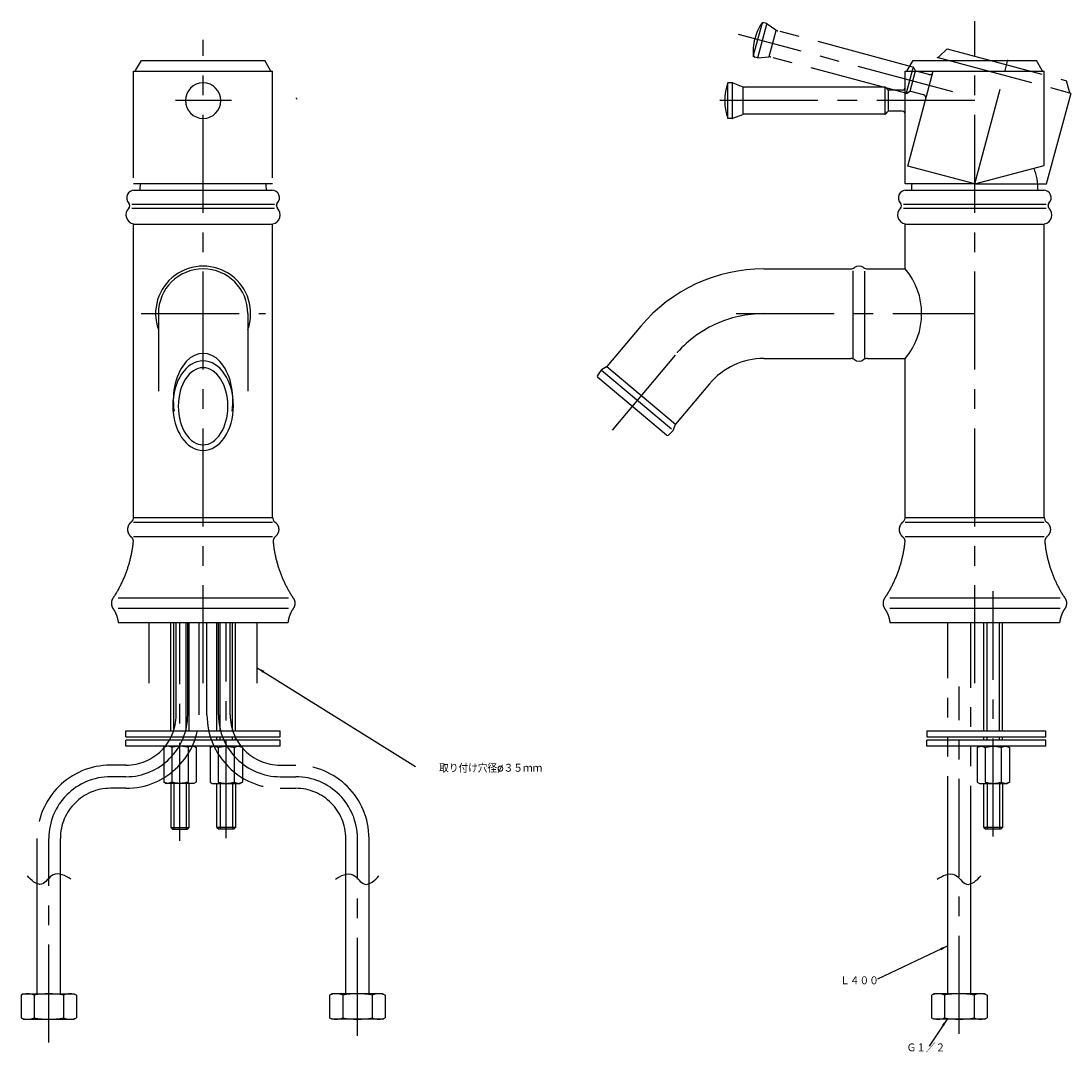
# Model space of a CAD drawing. Header units: millimetres. Extents: x -309 to 31, y -139 to 424.
# Tile 1 of 2: x -309 to 31, y -139 to 195. Entities that reach past the tile are written whole.
import ezdxf

# ---------------------------------------------------------------- set-up
doc = ezdxf.new("R2010")
doc.units = ezdxf.units.MM
doc.linetypes.add('CENTER', pattern=[50.8, 31.75, -6.35, 6.35, -6.35])
doc.linetypes.add('PHANTOM', pattern=[63.5, 31.75, -6.35, 6.35, -6.35, 6.35, -6.35])
doc.styles.get("Standard").update_dxf_attribs({"font": 'txt.shx', "bigfont": 'bigfont.shx'})
doc.dimstyles.new('ISO-25', dxfattribs={"dimtxt": 2.5, "dimasz": 2.5, "dimexe": 1.25, "dimexo": 0.625, "dimtad": 1, "dimtxsty": 'Standard', "dimcen": 2.5, "dimadec": 0, "dimazin": 0, "dimtfac": 1, "dimtmove": 0, "dimatfit": 3, "dimfxl": 0, "dimarcsym": 0})

msp = doc.modelspace()

# ---------------------------------------------------------------- linework, layer by layer
at = {"color": 7, "linetype": 'PHANTOM'}
for p, q in [((-67.434013, 193.974184), (-68.314779, 194.210185)), ((-71.644752, 183.71441), (-68.927152, 193.856632)), ((-70.316276, 182.876796), (-67.388963, 193.801676)), ((-67.276634, 193.900797), (-64.404426, 191.889656)), ((-66.595127, 183.241352), (-64.317519, 191.741499)), ((-20.084981, 179.889426), (-63.774912, 191.596108)), ((-11.619369, 183.1598), (-8.965755, 185.813414)), ((-8.965755, 185.813414), (29.671278, 175.460652)), ((-70.410432, 182.866037), (-71.291198, 183.102038)), ((-70.237445, 182.850903), (-66.744469, 183.156499)), ((-22.362588, 171.389279), (-66.052519, 183.095961)), ((-21.733331, 147.823429), (-12.286436, 183.079721)), ((-12.286436, 183.079721), (31.180226, 171.432864)), ((-22.106644, 171.544278), (-19.955786, 179.571389)), ((-20.937794, 172.042783), (-19.177824, 178.611078)), ((-19.781378, 179.656464), (-19.281378, 178.790438)), ((-14.831158, 177.446393), (-18.977774, 178.557475)), ((30.642568, 171.835748), (29.671278, 175.460652)), ((-21.983179, 171.439229), (-21.117153, 171.939229)), ((-16.591127, 170.878097), (-20.737744, 171.98918)), ((23.293714, 142), (31.180226, 171.432864)), ((0, 142), (-21.733331, 147.823429)), ((0, 142), (23.293714, 142)), ((-267.5, -19.738728), (-267.5, 0)), ((-258.75, -30), (-258.75, 0)), ((-251.25, -30), (-251.25, 0)), ((-248.75, -30), (-248.75, 0)), ((-241.25, -30), (-241.25, 0)), ((-232.5, -19.738728), (-232.5, 0)), ((-8.75, -81.581225), (-8.75, 0)), ((-1.25, -84.665245), (-1.25, 0)), ((-303.75, -84.665245), (-303.75, -70)), ((-296.25, -81.581225), (-296.25, -70)), ((-203.75, -81.581225), (-203.75, -70)), ((-196.25, -84.665245), (-196.25, -70))]:
    msp.add_line(p, q, dxfattribs=at)
at = {"color": 7, "linetype": 'CENTER'}
for p, q in [((0, -19.738728), (0, 194.791953)), ((-250, -19.738728), (-250, 188.714194)), ((-7.144029, 171.866694), (-76.513812, 190.454271)), ((0, 142), (10.761769, 182.163469)), ((-240.803311, 169), (-258.989414, 169)), ((0, 169), (-86.447555, 169)), ((-270.052896, 100), (-229.742247, 100)), ((-77.340474, 100), (0, 100)), ((-97.067141, 86.604535), (-117.859487, 61.825182)), ((6, -69.38945), (6, 10.112647)), ((-257.5, -70.810058), (-257.5, 0)), ((-255, -30), (-255, 0)), ((-245, -30), (-245, 0)), ((-242.5, -69.937144), (-242.5, 0)), ((-5, -133.26788), (-5, -20.78781)), ((-275, -46.25), (-280, -46.25)), ((-225, -46.25), (-220, -46.25)), ((-275, -50), (-280, -50)), ((-225, -50), (-220, -50)), ((-275, -53.75), (-280, -53.75)), ((-225, -53.75), (-220, -53.75)), ((-300, -136.130344), (-300, -70)), ((-200, -133.93995), (-200, -70))]:
    msp.add_line(p, q, dxfattribs=at)
at = {"color": 7, "linetype": 'Continuous'}
for p, q in [((-271.876388, 178.75), (-270, 182)), ((-270, 182), (-230, 182)), ((-228.123612, 178.75), (-230, 182)), ((-21.876388, 178.75), (-20, 182)), ((-20, 182), (20, 182)), ((21.876388, 178.75), (20, 182)), ((-272.5, 178.5), (-227.5, 178.5)), ((-272.5, 144), (-272.5, 178.5)), ((-227.5, 144), (-227.5, 178.5)), ((-22.5, 142), (-22.5, 178.5)), ((-22.5, 178.5), (22.5, 178.5)), ((22.5, 148.028857), (22.5, 178.5)), ((-80, 163.25), (-80, 174.75)), ((-78.588163, 174.75), (-80, 174.75)), ((-78.5, 163.284762), (-78.5, 174.595029)), ((-78.417153, 174.719846), (-75.122292, 173.520615)), ((-75, 164.6), (-75, 173.4)), ((-29.207107, 173.4), (-74.438252, 173.4)), ((-29, 164.815961), (-29, 173.126237)), ((-28.853553, 173.253553), (-28.146447, 172.546447)), ((-28, 165.6), (-28, 172.4)), ((-23.5, 172.4), (-27.792893, 172.4)), ((-78.417153, 163.280154), (-75.122292, 164.479385)), ((-29.207107, 164.6), (-74.438252, 164.6)), ((-28.853553, 164.746447), (-28.146447, 165.453553)), ((-23.5, 165.6), (-27.792893, 165.6)), ((-78.588163, 163.25), (-80, 163.25)), ((0, 142), (22.5, 148.028857)), ((-227.5, 142), (-272.5, 142)), ((-272.5, 140), (-227.5, 140)), ((0, 142), (-22.5, 142)), ((-22.5, 140), (22.5, 140)), ((-273.75, 134.904738), (-273.75, 135.05051)), ((-273.12995, 135.5), (-226.919124, 135.5)), ((-273.12995, 134.191141), (-226.919124, 134.191141)), ((-226.25, 134.904738), (-226.25, 135.05051)), ((-23.75, 134.904738), (-23.75, 135.05051)), ((-23.12995, 135.5), (23.080876, 135.5)), ((-23.12995, 134.191141), (23.080876, 134.191141)), ((23.75, 134.904738), (23.75, 135.05051)), ((-272.5, 34.085992), (-272.5, 129)), ((-272.5, 129), (-227.73488, 129)), ((-272.5, 129), (-228, 129)), ((-227.5, 34.085992), (-227.5, 129)), ((-22.5, 129), (22.26512, 129)), ((-22.5, 129), (22, 129)), ((-22.5, 114.5), (-22.5, 129)), ((22.5, 34.085992), (22.5, 129)), ((-68.340474, 114.5), (-40, 114.5)), ((-39.420937, 85.561603), (-39.420937, 113.882538)), ((-35.579063, 85.632518), (-35.579063, 113.721659)), ((-35, 114.5), (-22.5, 114.5)), ((-264.5, 100), (-264.5, 74.88412)), ((-235.5, 100), (-235.5, 74.88412)), ((-108.174785, 95.924956), (-119.15682, 82.837076)), ((-68.340474, 85.5), (-40.2, 85.5)), ((-34.8, 85.5), (-22.5, 85.5)), ((-22.5, 34.085992), (-22.5, 85.5)), ((-119.294057, 82.723051), (-120.973617, 81.774969)), ((-96.999811, 64.12678), (-119.2151, 82.76762)), ((-121.140932, 81.621237), (-122.235744, 80.015666)), ((-99.892356, 60.67958), (-122.144036, 79.350957)), ((-98.285387, 62.594691), (-120.883698, 81.556925)), ((-85.959496, 77.284115), (-96.941532, 64.196235)), ((-97.794361, 62.031138), (-99.185428, 60.674155)), ((-97.029993, 64.041283), (-97.672019, 62.222607)), ((-272.5, 34), (-227.5, 34)), ((-272.5, 32.489715), (-227.5, 32.489715)), ((-22.5, 34), (22.5, 34)), ((-22.5, 32.489715), (22.5, 32.489715)), ((-272.5, 27.773907), (-227.5, 27.773907)), ((-22.5, 27.773907), (22.5, 27.773907)), ((-222.3382, 7.842497), (-277.5, 7.842497)), ((27.6618, 7.842497), (-27.5, 7.842497)), ((-222.3382, 4.468517), (-277.5, 4.468517)), ((27.6618, 4.468517), (-27.5, 4.468517)), ((-277.5, 0), (-222.5, 0)), ((-260.508825, -35.102964), (-260.508825, 0)), ((-259.497805, -35.102964), (-259.497805, 0)), ((-255.502195, -35.102964), (-255.502195, 0)), ((-254.491175, -35.102964), (-254.491175, 0)), ((-245.508825, -35.102964), (-245.508825, 0)), ((-244.497805, -35.102964), (-244.497805, 0)), ((-240.502195, -35.102964), (-240.502195, 0)), ((-239.491175, -35.102964), (-239.491175, 0)), ((-27.5, 0), (27.5, 0)), ((2.991175, -35.102964), (2.991175, 0)), ((4.002195, -35.102964), (4.002195, 0)), ((7.997805, -35.102964), (7.997805, 0)), ((9.008825, -35.102964), (9.008825, 0)), ((-275, -35.102964), (-225, -35.102964)), ((-275, -37.108847), (-275, -35.102964)), ((-275, -37.108847), (-225, -37.108847)), ((-245.508825, -38.111789), (-245.508825, -37.108847)), ((-244.497805, -38.111789), (-244.497805, -37.108847)), ((-240.502195, -38.111789), (-240.502195, -37.108847)), ((-239.491175, -38.111789), (-239.491175, -37.108847)), ((-225, -37.108847), (-225, -35.102964)), ((-15.517566, -35.102964), (-15.517566, -37.108847)), ((-15.517566, -35.102964), (23.050011, -35.102964)), ((-15.517566, -37.108847), (23.050011, -37.108847)), ((2.991175, -38.111789), (2.991175, -37.108847)), ((4.002195, -38.111789), (4.002195, -37.108847)), ((7.997805, -38.111789), (7.997805, -37.108847)), ((9.008825, -38.111789), (9.008825, -37.108847)), ((23.050011, -37.108847), (23.050011, -35.102964)), ((-225, -38.111789), (-275, -38.111789)), ((-275, -40.117673), (-275, -38.111789)), ((-225, -40.117673), (-275, -40.117673)), ((-262.013238, -40.117673), (-262.713368, -40.521893)), ((-262.713368, -40.521893), (-262.713368, -51.748754)), ((-260.107649, -40.521336), (-260.107649, -51.749311)), ((-254.591062, -40.363451), (-254.892351, -40.521336)), ((-254.892351, -40.521336), (-254.892351, -51.749311)), ((-252.986762, -40.117673), (-252.286632, -40.521893)), ((-252.286632, -40.521893), (-252.286632, -51.748754)), ((-247.013238, -40.117673), (-247.713368, -40.521893)), ((-247.713368, -40.521893), (-247.713368, -51.748754)), ((-245.408938, -40.363451), (-245.107649, -40.521336)), ((-245.107649, -40.521336), (-245.107649, -51.749311)), ((-239.892351, -40.521336), (-239.892351, -51.749311)), ((-237.986762, -40.117673), (-237.286632, -40.521893)), ((-237.286632, -40.521893), (-237.286632, -51.748754)), ((-225, -40.117673), (-225, -38.111789)), ((-15.517566, -40.117673), (-15.517566, -38.111789)), ((23.050011, -38.111789), (-15.517566, -38.111789)), ((23.050011, -40.117673), (-15.517566, -40.117673)), ((1.486762, -40.117673), (0.786632, -40.521893)), ((0.786632, -40.521893), (0.786632, -51.748754)), ((3.091062, -40.363451), (3.392351, -40.521336)), ((3.392351, -40.521336), (3.392351, -51.749311)), ((8.607649, -40.521336), (8.607649, -51.749311)), ((10.513238, -40.117673), (11.213368, -40.521893)), ((11.213368, -40.521893), (11.213368, -51.748754)), ((23.050011, -40.117673), (23.050011, -38.111789)), ((-262.713368, -51.748754), (-262.013238, -52.152974)), ((-252.986815, -52.152974), (-262.013185, -52.152974)), ((-260.508825, -52.152974), (-260.508825, -66.398051)), ((-260.107649, -51.749311), (-260.408993, -51.907222)), ((-259.497805, -52.152974), (-259.497805, -67)), ((-255.502195, -52.152974), (-255.502195, -67)), ((-254.491175, -66.398051), (-254.491175, -52.152974)), ((-252.286632, -51.748754), (-252.986762, -52.152974)), ((-247.713368, -51.748754), (-247.013238, -52.152974)), ((-247.013185, -52.152974), (-237.986815, -52.152974)), ((-245.508825, -66.398051), (-245.508825, -52.152974)), ((-244.497805, -52.152974), (-244.497805, -67)), ((-240.502195, -52.152974), (-240.502195, -67)), ((-239.892351, -51.749311), (-239.591007, -51.907222)), ((-239.491175, -52.152974), (-239.491175, -66.398051)), ((-237.286632, -51.748754), (-237.986762, -52.152974)), ((0.786632, -51.748754), (1.486762, -52.152974)), ((1.486815, -52.152974), (10.513185, -52.152974)), ((2.991175, -66.398051), (2.991175, -52.152974)), ((4.002195, -52.152974), (4.002195, -67)), ((7.997805, -52.152974), (7.997805, -67)), ((8.607649, -51.749311), (8.908993, -51.907222)), ((9.008825, -52.152974), (9.008825, -66.398051)), ((11.213368, -51.748754), (10.513238, -52.152974)), ((-260.508825, -66.398051), (-259.906987, -66.999926)), ((-260.508825, -66.398051), (-254.491175, -66.398051)), ((-260.281603, -66.51573), (-260.283144, -66.519965)), ((-259.90706, -67), (-255.09294, -67)), ((-254.491175, -66.398051), (-255.093013, -66.999926)), ((-245.508825, -66.398051), (-244.906987, -66.999926)), ((-239.491175, -66.398051), (-245.508825, -66.398051)), ((-240.09294, -67), (-244.90706, -67)), ((-239.491175, -66.398051), (-240.093013, -66.999926)), ((-239.718397, -66.51573), (-239.716856, -66.519965)), ((2.991175, -66.398051), (3.593013, -66.999926)), ((9.008825, -66.398051), (2.991175, -66.398051)), ((8.40706, -67), (3.59294, -67)), ((9.008825, -66.398051), (8.406987, -66.999926)), ((8.781603, -66.51573), (8.783144, -66.519965)), ((-296.25, -120.329583), (-296.25, -81.581225)), ((-203.75, -120.329583), (-203.75, -81.581225)), ((-8.75, -120.329583), (-8.75, -81.581225)), ((-303.75, -120.329583), (-303.75, -84.665245)), ((-196.25, -120.329583), (-196.25, -84.665245)), ((-1.25, -120.329583), (-1.25, -84.665245)), ((-308.25, -120.329583), (-309, -120.762595)), ((-309, -120.762595), (-309, -128.14657)), ((-308.25, -120.329583), (-291.75, -120.329583)), ((-304.76314, -120.762595), (-304.76314, -128.14657)), ((-295.23686, -120.762595), (-295.23686, -128.14657)), ((-291.75, -120.329583), (-291, -120.762595)), ((-291, -120.762595), (-291, -128.14657)), ((-208.25, -120.329583), (-209, -120.762595)), ((-209, -120.762595), (-209, -128.14657)), ((-191.75, -120.329583), (-208.25, -120.329583)), ((-204.76314, -120.762595), (-204.76314, -128.14657)), ((-195.23686, -120.762595), (-195.23686, -128.14657)), ((-191.75, -120.329583), (-191, -120.762595)), ((-191, -120.762595), (-191, -128.14657)), ((-13.25, -120.329583), (-14, -120.762595)), ((-14, -120.762595), (-14, -128.14657)), ((3.25, -120.329583), (-13.25, -120.329583)), ((-9.76314, -120.762595), (-9.76314, -128.14657)), ((-0.23686, -120.762595), (-0.23686, -128.14657)), ((3.25, -120.329583), (4, -120.762595)), ((4, -120.762595), (4, -128.14657)), ((-308.25, -128.579583), (-309, -128.14657)), ((-308.25, -128.579583), (-291.75, -128.579583)), ((-291.75, -128.579583), (-291, -128.14657)), ((-208.25, -128.579583), (-209, -128.14657)), ((-191.75, -128.579583), (-208.25, -128.579583)), ((-191.75, -128.579583), (-191, -128.14657)), ((-13.25, -128.579583), (-14, -128.14657)), ((3.25, -128.579583), (-13.25, -128.579583)), ((3.25, -128.579583), (4, -128.14657))]:
    msp.add_line(p, q, dxfattribs=at)
at = {"color": 7, "linetype": 'PHANTOM'}
for centre, radius, start, end in [((-54.800953, 184.636328), 17.03125, 145.268382, 184.731609), ((-68.444189, 193.727222), 0.5, 74.999998, 164.999995), ((-67.563423, 193.491221), 0.5, 54.999998, 74.999998), ((-63.257274, 193.52796), 2, -124.999997, -104.999997), ((-71.161789, 183.585001), 0.5, 164.999995, 254.999993), ((-70.281023, 183.349), 0.5, -104.999997, -84.999998), ((-66.570157, 181.164109), 2, 74.999998, 94.999997), ((-11.972922, 183.513353), 0.5, -104.999997, -44.999999), ((-20.21439, 179.406464), 0.5, 29.999999, 74.999998), ((-18.848365, 179.040438), 0.5, -149.999996, -104.999997), ((-14.572339, 178.412319), 1, -104.999997, -15), ((-22.233179, 171.872242), 0.5, -104.999997, -59.999998), ((-20.867153, 171.506217), 0.5, 74.999998, 119.999997), ((-16.849946, 169.912171), 1, -15, 74.999998), ((31.125531, 171.965158), 0.5, -164.999995, -104.999997), ((-219.392107, 170.033306), 0.5, -164.999995, -104.999997)]:
    msp.add_arc(centre, radius, start, end, dxfattribs=at)
at = {"color": 7, "linetype": 'Continuous'}
for centre, radius, start, end in [((-272.309401, 179), 0.5, -89.999997, -29.999999), ((-227.690599, 179), 0.5, -149.999996, -89.999997), ((-22.309401, 179), 0.5, -89.999997, -29.999999), ((22.309401, 179), 0.5, -149.999996, -89.999997), ((-250, 169), 5.75, 0, 359.99999), ((-63.96875, 169), 17.03125, 160.268382, 199.731608), ((-78.588163, 174.25), 0.5, 69.999998, 89.999997), ((-74.438252, 175.4), 2, -109.999997, -89.999997), ((-29.207107, 172.9), 0.5, 44.999999, 89.999997), ((-27.792893, 172.9), 0.5, -134.999996, -89.999997), ((-23.5, 173.4), 1, -89.999997, 0), ((-74.438252, 162.6), 2, 89.999997, 109.999997), ((-29.207107, 165.1), 0.5, -89.999997, -44.999999), ((-27.792893, 165.1), 0.5, 89.999997, 134.999996), ((-23.5, 164.6), 1, 0, 89.999997), ((-78.588163, 163.75), 0.5, -89.999997, -69.999998), ((0, 140), 20.5, 0, 20.407386), ((-272.25, 137.5), 2.5, 89.999997, 224.415302), ((-250, 140), 20.5, 174.401257, 179.999995), ((-250, 140), 20.5, 0, 5.598738), ((-227.75, 137.5), 2.5, -44.415307, 89.999997), ((-22.25, 137.5), 2.5, 89.999997, 224.415302), ((0, 140), 20.5, 174.401257, 179.999995), ((22.25, 137.5), 2.5, -44.415307, 89.999997), ((-272, 132), 3, 133.432533, 260.405925), ((-274.75, 134.904738), 1, -46.567462, 0), ((-274.75, 135.05051), 1, 0, 44.415307), ((-228, 132), 3, -80.40593, 46.567462), ((-225.25, 135.05051), 1, 135.584688, 179.999995), ((-225.25, 134.904738), 1, 179.999995, 226.567457), ((-22, 132), 3, 133.432533, 260.405925), ((-24.75, 134.904738), 1, -46.567462, 0), ((-24.75, 135.05051), 1, 0, 44.415307), ((22, 132), 3, -80.40593, 46.567462), ((24.75, 135.05051), 1, 135.584688, 179.999995), ((24.75, 134.904738), 1, 179.999995, 226.567457), ((-250, 100), 15.4, -19.685054, 199.685049), ((-250, 100), 14.5, 0, 179.999995), ((-68.340474, 62.5), 52, 89.999997, 139.999996), ((-40.2, 116.5), 2, -89.999997, -53.130101), ((-37.5, 112.9), 2.5, 53.130101, 126.869894), ((-34.8, 116.5), 2, -126.869894, -89.999997), ((-39.704651, 100), 22.5, -40.124033, 40.124033), ((-68.340474, 62.5), 23, 89.999997, 139.999996), ((-40.2, 83.5), 2, 53.130101, 89.999997), ((-37.5, 87.1), 2.5, -126.869894, -53.130101), ((-34.8, 83.5), 2, 89.999997, 126.869894), ((-120.727831, 81.339551), 0.5, 119.443951, 145.710589), ((-119.539843, 83.158469), 0.5, -60.556044, -39.999999), ((-121.822642, 79.733979), 0.5, 145.710589, 229.999994), ((-98.143503, 62.389049), 0.5, -45.710592, -19.443954), ((-96.558509, 63.874841), 0.5, 139.999996, 160.556041), ((-99.53457, 61.032065), 0.5, -129.999996, -45.710592), ((-274.500035, 34.085992), 2, -52.952718, 0), ((-225.499965, 34.085992), 2, 179.999995, 232.952713), ((-24.500035, 34.085992), 2, -52.952718, 0), ((24.500035, 34.085992), 2, 179.999995, 232.952713), ((-306.88157, -125.728092), 5.398509, 66.895446, 113.104549), ((-300, -146.743357), 26.413775, 79.61114, 100.388855), ((-293.11843, -125.728092), 5.398509, 66.895446, 113.104549), ((-206.88157, -125.728092), 5.398509, 66.895446, 113.104549), ((-200, -146.743357), 26.413775, 79.61114, 100.388855), ((-193.11843, -125.728092), 5.398509, 66.895446, 113.104549), ((-11.88157, -125.728092), 5.398509, 66.895446, 113.104549), ((-5, -146.743357), 26.413775, 79.61114, 100.388855), ((1.88157, -125.728092), 5.398509, 66.895446, 113.104549), ((-306.88157, -123.181073), 5.398509, -113.104549, -66.895446), ((-300, -102.165808), 26.413775, -100.388855, -79.61114), ((-293.11843, -123.181073), 5.398509, -113.104549, -66.895446), ((-206.88157, -123.181073), 5.398509, -113.104549, -66.895446), ((-200, -102.165808), 26.413775, -100.388855, -79.61114), ((-193.11843, -123.181073), 5.398509, -113.104549, -66.895446), ((-11.88157, -123.181073), 5.398509, -113.104549, -66.895446), ((-5, -102.165808), 26.413775, -100.388855, -79.61114), ((1.88157, -123.181073), 5.398509, -113.104549, -66.895446)]:
    msp.add_arc(centre, radius, start, end, dxfattribs=at)
at = {"color": 7, "linetype": 'CENTER'}
for centre, radius, start, end in [((-68.340474, 62.5), 37.5, 89.999997, 139.999996), ((-275, -30), 20, -89.999997, 0), ((-275, -30), 16.25, -89.999997, 0), ((-275, -30), 23.75, -89.999997, 0), ((-225, -30), 23.75, -179.999995, -89.999997), ((-225, -30), 20, -179.999995, -89.999997), ((-225, -30), 16.25, -179.999995, -89.999997), ((-280, -70), 23.75, 89.999997, 179.999995), ((-220, -70), 23.75, 0, 89.999997), ((-280, -70), 20, 89.999997, 179.999995), ((-220, -70), 20, 0, 89.999997), ((-280, -70), 16.25, 89.999997, 179.999995), ((-220, -70), 16.25, 0, 89.999997)]:
    msp.add_arc(centre, radius, start, end, dxfattribs=at)
at = {"color": 7, "linetype": 'Continuous'}
for centre, major_axis, ratio, start_param, end_param in [((-250, 71.889766), (0, 15.25), 0.633912, -1.803132, 1.803132), ((-250, 70.186926), (0, 14.5), 0.677844, 0, 6.283185), ((-250, 70), (0, -12.5), 0.642788, 0, 6.283185)]:
    msp.add_ellipse(centre, major_axis=major_axis, ratio=ratio, start_param=start_param, end_param=end_param, dxfattribs=at)
for points, start_tangent, end_tangent in [([(-273.287644, 32.495315), (-273.346475, 32.450048), (-273.404839, 32.402787), (-273.462655, 32.353518), (-273.519835, 32.302228), (-273.576291, 32.248911), (-273.631932, 32.193563), (-273.686664, 32.136186), (-273.740394, 32.076787), (-273.793025, 32.015379), (-273.84446, 31.951978), (-273.894601, 31.886607), (-273.943349, 31.819297), (-273.990608, 31.750082), (-274.036278, 31.679002), (-274.080263, 31.606106), (-274.122468, 31.531446), (-274.162799, 31.455082), (-274.201165, 31.37708), (-274.237476, 31.297513), (-274.271649, 31.216456), (-274.3036, 31.133995), (-274.333254, 31.050218), (-274.360536, 30.96522), (-274.385381, 30.879101), (-274.407725, 30.791964), (-274.427513, 30.703918), (-274.444694, 30.615076), (-274.459227, 30.525553), (-274.471074, 30.435467), (-274.480205, 30.344941), (-274.486601, 30.254096), (-274.490245, 30.163058), (-274.49113, 30.071952), (-274.489259, 29.980902), (-274.484638, 29.890033), (-274.477284, 29.799471), (-274.467219, 29.709336), (-274.454475, 29.619749), (-274.439088, 29.530828), (-274.421103, 29.442688), (-274.40057, 29.35544), (-274.377546, 29.269192), (-274.352094, 29.184044), (-274.324281, 29.100097), (-274.29418, 29.017442), (-274.261868, 28.936168), (-274.227427, 28.856355), (-274.190942, 28.778081), (-274.152501, 28.701416), (-274.112193, 28.626423), (-274.070113, 28.553161), (-274.026353, 28.481682), (-273.981011, 28.412032), (-273.934181, 28.34425), (-273.885961, 28.278371), (-273.836448, 28.214422), (-273.785737, 28.152426), (-273.733924, 28.092399), (-273.681104, 28.034354), (-273.627368, 27.978296), (-273.572808, 27.924228), (-273.517513, 27.872146), (-273.461569, 27.822042), (-273.405062, 27.773907)], (-0.8, -0.6), (0.769186, -0.639024)), ([(-226.712356, 32.495315), (-226.653525, 32.450048), (-226.595161, 32.402787), (-226.537345, 32.353518), (-226.480165, 32.302228), (-226.423709, 32.248911), (-226.368068, 32.193563), (-226.313336, 32.136186), (-226.259606, 32.076787), (-226.206975, 32.015379), (-226.15554, 31.951978), (-226.105399, 31.886607), (-226.056651, 31.819297), (-226.009392, 31.750082), (-225.963722, 31.679002), (-225.919737, 31.606106), (-225.877532, 31.531446), (-225.837201, 31.455082), (-225.798835, 31.37708), (-225.762524, 31.297513), (-225.728351, 31.216456), (-225.6964, 31.133995), (-225.666746, 31.050218), (-225.639464, 30.96522), (-225.614619, 30.879101), (-225.592275, 30.791964), (-225.572487, 30.703918), (-225.555306, 30.615076), (-225.540773, 30.525553), (-225.528926, 30.435467), (-225.519795, 30.344941), (-225.513399, 30.254096), (-225.509755, 30.163058), (-225.50887, 30.071952), (-225.510741, 29.980902), (-225.515362, 29.890033), (-225.522716, 29.799471), (-225.532781, 29.709336), (-225.545525, 29.619749), (-225.560912, 29.530828), (-225.578897, 29.442688), (-225.59943, 29.35544), (-225.622454, 29.269192), (-225.647906, 29.184044), (-225.675719, 29.100097), (-225.70582, 29.017442), (-225.738132, 28.936168), (-225.772573, 28.856355), (-225.809058, 28.778081), (-225.847499, 28.701416), (-225.887807, 28.626423), (-225.929887, 28.553161), (-225.973647, 28.481682), (-226.018989, 28.412032), (-226.065819, 28.34425), (-226.114039, 28.278371), (-226.163552, 28.214422), (-226.214263, 28.152426), (-226.266076, 28.092399), (-226.318896, 28.034354), (-226.372632, 27.978296), (-226.427192, 27.924228), (-226.482487, 27.872146), (-226.538431, 27.822042), (-226.594938, 27.773907)], (0.8, -0.6), (-0.769186, -0.639024)), ([(-23.287644, 32.495315), (-23.346475, 32.450048), (-23.404839, 32.402787), (-23.462655, 32.353518), (-23.519835, 32.302228), (-23.576291, 32.248911), (-23.631932, 32.193563), (-23.686664, 32.136186), (-23.740394, 32.076787), (-23.793025, 32.015379), (-23.84446, 31.951978), (-23.894601, 31.886607), (-23.943349, 31.819297), (-23.990608, 31.750082), (-24.036278, 31.679002), (-24.080263, 31.606106), (-24.122468, 31.531446), (-24.162799, 31.455082), (-24.201165, 31.37708), (-24.237476, 31.297513), (-24.271649, 31.216456), (-24.3036, 31.133995), (-24.333254, 31.050218), (-24.360536, 30.96522), (-24.385381, 30.879101), (-24.407725, 30.791964), (-24.427513, 30.703918), (-24.444694, 30.615076), (-24.459227, 30.525553), (-24.471074, 30.435467), (-24.480205, 30.344941), (-24.486601, 30.254096), (-24.490245, 30.163058), (-24.49113, 30.071952), (-24.489259, 29.980902), (-24.484638, 29.890033), (-24.477284, 29.799471), (-24.467219, 29.709336), (-24.454475, 29.619749), (-24.439088, 29.530828), (-24.421103, 29.442688), (-24.40057, 29.35544), (-24.377546, 29.269192), (-24.352094, 29.184044), (-24.324281, 29.100097), (-24.29418, 29.017442), (-24.261868, 28.936168), (-24.227427, 28.856355), (-24.190942, 28.778081), (-24.152501, 28.701416), (-24.112193, 28.626423), (-24.070113, 28.553161), (-24.026353, 28.481682), (-23.981011, 28.412032), (-23.934181, 28.34425), (-23.885961, 28.278371), (-23.836448, 28.214422), (-23.785737, 28.152426), (-23.733924, 28.092399), (-23.681104, 28.034354), (-23.627368, 27.978296), (-23.572808, 27.924228), (-23.517513, 27.872146), (-23.461569, 27.822042), (-23.405062, 27.773907)], (-0.8, -0.6), (0.769186, -0.639024)), ([(23.287644, 32.495315), (23.346475, 32.450048), (23.404839, 32.402787), (23.462655, 32.353518), (23.519835, 32.302228), (23.576291, 32.248911), (23.631932, 32.193563), (23.686664, 32.136186), (23.740394, 32.076787), (23.793025, 32.015379), (23.84446, 31.951978), (23.894601, 31.886607), (23.943349, 31.819297), (23.990608, 31.750082), (24.036278, 31.679002), (24.080263, 31.606106), (24.122468, 31.531446), (24.162799, 31.455082), (24.201165, 31.37708), (24.237476, 31.297513), (24.271649, 31.216456), (24.3036, 31.133995), (24.333254, 31.050218), (24.360536, 30.96522), (24.385381, 30.879101), (24.407725, 30.791964), (24.427513, 30.703918), (24.444694, 30.615076), (24.459227, 30.525553), (24.471074, 30.435467), (24.480205, 30.344941), (24.486601, 30.254096), (24.490245, 30.163058), (24.49113, 30.071952), (24.489259, 29.980902), (24.484638, 29.890033), (24.477284, 29.799471), (24.467219, 29.709336), (24.454475, 29.619749), (24.439088, 29.530828), (24.421103, 29.442688), (24.40057, 29.35544), (24.377546, 29.269192), (24.352094, 29.184044), (24.324281, 29.100097), (24.29418, 29.017442), (24.261868, 28.936168), (24.227427, 28.856355), (24.190942, 28.778081), (24.152501, 28.701416), (24.112193, 28.626423), (24.070113, 28.553161), (24.026353, 28.481682), (23.981011, 28.412032), (23.934181, 28.34425), (23.885961, 28.278371), (23.836448, 28.214422), (23.785737, 28.152426), (23.733924, 28.092399), (23.681104, 28.034354), (23.627368, 27.978296), (23.572808, 27.924228), (23.517513, 27.872146), (23.461569, 27.822042), (23.405062, 27.773907)], (0.8, -0.6), (-0.769186, -0.639024)), ([(-273.405062, 27.773907), (-273.360124, 27.735439), (-273.316039, 27.695382), (-273.272888, 27.65376), (-273.230748, 27.610601), (-273.189697, 27.565939), (-273.149812, 27.519814), (-273.111168, 27.47227), (-273.073836, 27.423355), (-273.037888, 27.373123), (-273.003391, 27.321634), (-272.970407, 27.268949), (-272.938998, 27.215137), (-272.909219, 27.160267), (-272.881122, 27.104416), (-272.854755, 27.04766), (-272.830159, 26.990081), (-272.807373, 26.931763), (-272.786427, 26.872791), (-272.767349, 26.813252), (-272.75016, 26.753236), (-272.734874, 26.692831), (-272.721503, 26.632129), (-272.710048, 26.571219), (-272.70051, 26.51019), (-272.692882, 26.449132), (-272.68715, 26.388132), (-272.683298, 26.327275), (-272.681303, 26.266647), (-272.681139, 26.206327), (-272.682772, 26.146395), (-272.686168, 26.086927), (-272.691287, 26.027995)], (0.769186, -0.639024), (-0.101209, -0.994865)), ([(-226.594938, 27.773907), (-226.639876, 27.735439), (-226.683961, 27.695382), (-226.727112, 27.65376), (-226.769252, 27.610601), (-226.810303, 27.565939), (-226.850188, 27.519814), (-226.888832, 27.47227), (-226.926164, 27.423355), (-226.962112, 27.373123), (-226.996609, 27.321634), (-227.029593, 27.268949), (-227.061002, 27.215137), (-227.090781, 27.160267), (-227.118878, 27.104416), (-227.145245, 27.04766), (-227.169841, 26.990081), (-227.192627, 26.931763), (-227.213573, 26.872791), (-227.232651, 26.813252), (-227.24984, 26.753236), (-227.265126, 26.692831), (-227.278497, 26.632129), (-227.289952, 26.571219), (-227.29949, 26.51019), (-227.307118, 26.449132), (-227.31285, 26.388132), (-227.316702, 26.327275), (-227.318697, 26.266647), (-227.318861, 26.206327), (-227.317228, 26.146395), (-227.313832, 26.086927), (-227.308713, 26.027995)], (-0.769186, -0.639024), (0.101209, -0.994865)), ([(-23.405062, 27.773907), (-23.360124, 27.735439), (-23.316039, 27.695382), (-23.272888, 27.65376), (-23.230748, 27.610601), (-23.189697, 27.565939), (-23.149812, 27.519814), (-23.111168, 27.47227), (-23.073836, 27.423355), (-23.037888, 27.373123), (-23.003391, 27.321634), (-22.970407, 27.268949), (-22.938998, 27.215137), (-22.909219, 27.160267), (-22.881122, 27.104416), (-22.854755, 27.04766), (-22.830159, 26.990081), (-22.807373, 26.931763), (-22.786427, 26.872791), (-22.767349, 26.813252), (-22.75016, 26.753236), (-22.734874, 26.692831), (-22.721503, 26.632129), (-22.710048, 26.571219), (-22.70051, 26.51019), (-22.692882, 26.449132), (-22.68715, 26.388132), (-22.683298, 26.327275), (-22.681303, 26.266647), (-22.681139, 26.206327), (-22.682772, 26.146395), (-22.686168, 26.086927), (-22.691287, 26.027995)], (0.769186, -0.639024), (-0.101209, -0.994865)), ([(23.405062, 27.773907), (23.360124, 27.735439), (23.316039, 27.695382), (23.272888, 27.65376), (23.230748, 27.610601), (23.189697, 27.565939), (23.149812, 27.519814), (23.111168, 27.47227), (23.073836, 27.423355), (23.037888, 27.373123), (23.003391, 27.321634), (22.970407, 27.268949), (22.938998, 27.215137), (22.909219, 27.160267), (22.881122, 27.104416), (22.854755, 27.04766), (22.830159, 26.990081), (22.807373, 26.931763), (22.786427, 26.872791), (22.767349, 26.813252), (22.75016, 26.753236), (22.734874, 26.692831), (22.721503, 26.632129), (22.710048, 26.571219), (22.70051, 26.51019), (22.692882, 26.449132), (22.68715, 26.388132), (22.683298, 26.327275), (22.681303, 26.266647), (22.681139, 26.206327), (22.682772, 26.146395), (22.686168, 26.086927), (22.691287, 26.027995)], (-0.769186, -0.639024), (0.101209, -0.994865)), ([(-272.691287, 26.027995), (-272.756977, 25.427248), (-272.831845, 24.826523), (-272.915913, 24.226029), (-273.009194, 23.625974), (-273.111695, 23.026569), (-273.223419, 22.428026), (-273.344358, 21.830556), (-273.474503, 21.234371), (-273.613835, 20.639682), (-273.762329, 20.046703), (-273.919954, 19.455642), (-274.086673, 18.866712), (-274.262441, 18.280121), (-274.447209, 17.696077), (-274.640919, 17.114787), (-274.843509, 16.536457), (-275.054908, 15.961288), (-275.275042, 15.389482), (-275.503829, 14.821237), (-275.74118, 14.256748), (-275.987004, 13.696208), (-276.241201, 13.139807), (-276.503665, 12.587731), (-276.774288, 12.040162), (-277.052952, 11.49728), (-277.339537, 10.95926), (-277.633918, 10.426273), (-277.935964, 9.898484), (-278.24554, 9.376057), (-278.562506, 8.859149), (-278.886718, 8.347913), (-279.218028, 7.842497)], (-0.101209, -0.994865), (-0.554513, -0.832175)), ([(-227.308713, 26.027995), (-227.243023, 25.427248), (-227.168155, 24.826523), (-227.084087, 24.226029), (-226.990806, 23.625974), (-226.888305, 23.026569), (-226.776581, 22.428026), (-226.655642, 21.830556), (-226.525497, 21.234371), (-226.386165, 20.639682), (-226.237671, 20.046703), (-226.080046, 19.455642), (-225.913327, 18.866712), (-225.737559, 18.280121), (-225.552791, 17.696077), (-225.359081, 17.114787), (-225.156491, 16.536457), (-224.945092, 15.961288), (-224.724958, 15.389482), (-224.496171, 14.821237), (-224.25882, 14.256748), (-224.012996, 13.696208), (-223.758799, 13.139807), (-223.496335, 12.587731), (-223.225712, 12.040162), (-222.947048, 11.49728), (-222.660463, 10.95926), (-222.366082, 10.426273), (-222.064036, 9.898484), (-221.75446, 9.376057), (-221.437494, 8.859149), (-221.113282, 8.347913), (-220.781972, 7.842497)], (0.101209, -0.994865), (0.554513, -0.832175)), ([(-22.691287, 26.027995), (-22.756977, 25.427248), (-22.831845, 24.826523), (-22.915913, 24.226029), (-23.009194, 23.625974), (-23.111695, 23.026569), (-23.223419, 22.428026), (-23.344358, 21.830556), (-23.474503, 21.234371), (-23.613835, 20.639682), (-23.762329, 20.046703), (-23.919954, 19.455642), (-24.086673, 18.866712), (-24.262441, 18.280121), (-24.447209, 17.696077), (-24.640919, 17.114787), (-24.843509, 16.536457), (-25.054908, 15.961288), (-25.275042, 15.389482), (-25.503829, 14.821237), (-25.74118, 14.256748), (-25.987004, 13.696208), (-26.241201, 13.139807), (-26.503665, 12.587731), (-26.774288, 12.040162), (-27.052952, 11.49728), (-27.339537, 10.95926), (-27.633918, 10.426273), (-27.935964, 9.898484), (-28.24554, 9.376057), (-28.562506, 8.859149), (-28.886718, 8.347913), (-29.218028, 7.842497)], (-0.101209, -0.994865), (-0.554513, -0.832175)), ([(22.691287, 26.027995), (22.756977, 25.427248), (22.831845, 24.826523), (22.915913, 24.226029), (23.009194, 23.625974), (23.111695, 23.026569), (23.223419, 22.428026), (23.344358, 21.830556), (23.474503, 21.234371), (23.613835, 20.639682), (23.762329, 20.046703), (23.919954, 19.455642), (24.086673, 18.866712), (24.262441, 18.280121), (24.447209, 17.696077), (24.640919, 17.114787), (24.843509, 16.536457), (25.054908, 15.961288), (25.275042, 15.389482), (25.503829, 14.821237), (25.74118, 14.256748), (25.987004, 13.696208), (26.241201, 13.139807), (26.503665, 12.587731), (26.774288, 12.040162), (27.052952, 11.49728), (27.339537, 10.95926), (27.633918, 10.426273), (27.935964, 9.898484), (28.24554, 9.376057), (28.562506, 8.859149), (28.886718, 8.347913), (29.218028, 7.842497)], (0.101209, -0.994865), (0.554513, -0.832175)), ([(-279.218028, 7.842497), (-279.27524, 7.75327), (-279.32981, 7.661141), (-279.381545, 7.566214), (-279.430256, 7.468607), (-279.475762, 7.368457), (-279.517887, 7.265914), (-279.556464, 7.161143), (-279.591339, 7.054326), (-279.622367, 6.945656), (-279.649417, 6.835338), (-279.672376, 6.723591), (-279.691141, 6.610642), (-279.705632, 6.496728), (-279.715783, 6.382092), (-279.721548, 6.266983), (-279.7229, 6.151652), (-279.71983, 6.036355), (-279.712351, 5.921344), (-279.700493, 5.806872), (-279.684307, 5.693187), (-279.663861, 5.58053), (-279.63924, 5.469137), (-279.610549, 5.359235), (-279.577906, 5.251039), (-279.541444, 5.144753), (-279.50131, 5.040569), (-279.457662, 4.938665), (-279.410669, 4.839203), (-279.360509, 4.742333), (-279.307366, 4.648187), (-279.251429, 4.556881), (-279.192895, 4.468517)], (-0.554513, -0.832175), (0.566848, -0.823822)), ([(-220.781972, 7.842497), (-220.72476, 7.75327), (-220.67019, 7.661141), (-220.618455, 7.566214), (-220.569744, 7.468607), (-220.524238, 7.368457), (-220.482113, 7.265914), (-220.443536, 7.161143), (-220.408661, 7.054326), (-220.377633, 6.945656), (-220.350583, 6.835338), (-220.327624, 6.723591), (-220.308859, 6.610642), (-220.294368, 6.496728), (-220.284217, 6.382092), (-220.278452, 6.266983), (-220.2771, 6.151652), (-220.28017, 6.036355), (-220.287649, 5.921344), (-220.299507, 5.806872), (-220.315693, 5.693187), (-220.336139, 5.58053), (-220.36076, 5.469137), (-220.389451, 5.359235), (-220.422094, 5.251039), (-220.458556, 5.144753), (-220.49869, 5.040569), (-220.542338, 4.938665), (-220.589331, 4.839203), (-220.639491, 4.742333), (-220.692634, 4.648187), (-220.748571, 4.556881), (-220.807105, 4.468517)], (0.554513, -0.832175), (-0.566848, -0.823822)), ([(-29.218028, 7.842497), (-29.27524, 7.75327), (-29.32981, 7.661141), (-29.381545, 7.566214), (-29.430256, 7.468607), (-29.475762, 7.368457), (-29.517887, 7.265914), (-29.556464, 7.161143), (-29.591339, 7.054326), (-29.622367, 6.945656), (-29.649417, 6.835338), (-29.672376, 6.723591), (-29.691141, 6.610642), (-29.705632, 6.496728), (-29.715783, 6.382092), (-29.721548, 6.266983), (-29.7229, 6.151652), (-29.71983, 6.036355), (-29.712351, 5.921344), (-29.700493, 5.806872), (-29.684307, 5.693187), (-29.663861, 5.58053), (-29.63924, 5.469137), (-29.610549, 5.359235), (-29.577906, 5.251039), (-29.541444, 5.144753), (-29.50131, 5.040569), (-29.457662, 4.938665), (-29.410669, 4.839203), (-29.360509, 4.742333), (-29.307366, 4.648187), (-29.251429, 4.556881), (-29.192895, 4.468517)], (-0.554513, -0.832175), (0.566848, -0.823822)), ([(29.218028, 7.842497), (29.27524, 7.75327), (29.32981, 7.661141), (29.381545, 7.566214), (29.430256, 7.468607), (29.475762, 7.368457), (29.517887, 7.265914), (29.556464, 7.161143), (29.591339, 7.054326), (29.622367, 6.945656), (29.649417, 6.835338), (29.672376, 6.723591), (29.691141, 6.610642), (29.705632, 6.496728), (29.715783, 6.382092), (29.721548, 6.266983), (29.7229, 6.151652), (29.71983, 6.036355), (29.712351, 5.921344), (29.700493, 5.806872), (29.684307, 5.693187), (29.663861, 5.58053), (29.63924, 5.469137), (29.610549, 5.359235), (29.577906, 5.251039), (29.541444, 5.144753), (29.50131, 5.040569), (29.457662, 4.938665), (29.410669, 4.839203), (29.360509, 4.742333), (29.307366, 4.648187), (29.251429, 4.556881), (29.192895, 4.468517)], (0.554513, -0.832175), (-0.566848, -0.823822)), ([(-279.192895, 4.468517), (-279.109095, 4.344763), (-279.027012, 4.219562), (-278.946681, 4.092949), (-278.868139, 3.964961), (-278.791419, 3.835634), (-278.716554, 3.705009), (-278.643577, 3.573124), (-278.572519, 3.440021), (-278.503409, 3.305741), (-278.436276, 3.170328), (-278.371147, 3.033825), (-278.30805, 2.896277), (-278.247007, 2.757729), (-278.188043, 2.618227), (-278.131179, 2.477819), (-278.076436, 2.336552), (-278.023834, 2.194474), (-277.973389, 2.051634), (-277.925119, 1.908081), (-277.879036, 1.763866), (-277.835156, 1.619037), (-277.793489, 1.473645), (-277.754045, 1.327742), (-277.716833, 1.181378), (-277.68186, 1.034604), (-277.649132, 0.887471), (-277.618651, 0.740031), (-277.590421, 0.592334), (-277.564443, 0.444431), (-277.540715, 0.296374), (-277.519235, 0.148214), (-277.5, 0)], (0.566848, -0.823822), (0.121307, -0.992615)), ([(-220.807105, 4.468517), (-220.890905, 4.344763), (-220.972988, 4.219562), (-221.053319, 4.092949), (-221.131861, 3.964961), (-221.208581, 3.835634), (-221.283446, 3.705009), (-221.356423, 3.573124), (-221.427481, 3.440021), (-221.496591, 3.305741), (-221.563724, 3.170328), (-221.628853, 3.033825), (-221.69195, 2.896277), (-221.752993, 2.757729), (-221.811957, 2.618227), (-221.868821, 2.477819), (-221.923564, 2.336552), (-221.976166, 2.194474), (-222.026611, 2.051634), (-222.074881, 1.908081), (-222.120964, 1.763866), (-222.164844, 1.619037), (-222.206511, 1.473645), (-222.245955, 1.327742), (-222.283167, 1.181378), (-222.31814, 1.034604), (-222.350868, 0.887471), (-222.381349, 0.740031), (-222.409579, 0.592334), (-222.435557, 0.444431), (-222.459285, 0.296374), (-222.480765, 0.148214), (-222.5, 0)], (-0.566848, -0.823822), (-0.121307, -0.992615)), ([(-29.192895, 4.468517), (-29.109095, 4.344763), (-29.027012, 4.219562), (-28.946681, 4.092949), (-28.868139, 3.964961), (-28.791419, 3.835634), (-28.716554, 3.705009), (-28.643577, 3.573124), (-28.572519, 3.440021), (-28.503409, 3.305741), (-28.436276, 3.170328), (-28.371147, 3.033825), (-28.30805, 2.896277), (-28.247007, 2.757729), (-28.188043, 2.618227), (-28.131179, 2.477819), (-28.076436, 2.336552), (-28.023834, 2.194474), (-27.973389, 2.051634), (-27.925119, 1.908081), (-27.879036, 1.763866), (-27.835156, 1.619037), (-27.793489, 1.473645), (-27.754045, 1.327742), (-27.716833, 1.181378), (-27.68186, 1.034604), (-27.649132, 0.887471), (-27.618651, 0.740031), (-27.590421, 0.592334), (-27.564443, 0.444431), (-27.540715, 0.296374), (-27.519235, 0.148214), (-27.5, 0)], (0.566848, -0.823822), (0.121307, -0.992615)), ([(29.192895, 4.468517), (29.109095, 4.344763), (29.027012, 4.219562), (28.946681, 4.092949), (28.868139, 3.964961), (28.791419, 3.835634), (28.716554, 3.705009), (28.643577, 3.573124), (28.572519, 3.440021), (28.503409, 3.305741), (28.436276, 3.170328), (28.371147, 3.033825), (28.30805, 2.896277), (28.247007, 2.757729), (28.188043, 2.618227), (28.131179, 2.477819), (28.076436, 2.336552), (28.023834, 2.194474), (27.973389, 2.051634), (27.925119, 1.908081), (27.879036, 1.763866), (27.835156, 1.619037), (27.793489, 1.473645), (27.754045, 1.327742), (27.716833, 1.181378), (27.68186, 1.034604), (27.649132, 0.887471), (27.618651, 0.740031), (27.590421, 0.592334), (27.564443, 0.444431), (27.540715, 0.296374), (27.519235, 0.148214), (27.5, 0)], (-0.566848, -0.823822), (-0.121307, -0.992615)), ([(-260.107649, -40.521336), (-260.427631, -40.354769), (-260.752046, -40.227108), (-261.080196, -40.146319), (-261.410528, -40.118646), (-261.740856, -40.146486), (-262.068998, -40.227428), (-262.393399, -40.35522), (-262.713368, -40.521893)], (-0.866146, 0.499792), (-0.866025, -0.5)), ([(-257.5, -40.117673), (-258.161164, -40.145486), (-258.81794, -40.226502), (-260.107649, -40.521336)], (-1, 0), (-0.960728, -0.277492)), ([(-254.892351, -40.521336), (-256.18206, -40.226502), (-256.838836, -40.145486), (-257.5, -40.117673)], (-0.960728, 0.277492), (-1, 0)), ([(-252.286632, -40.521893), (-252.568689, -40.372984), (-252.854232, -40.253587), (-253.142883, -40.169268), (-253.433749, -40.124872), (-253.72546, -40.123328), (-254.016436, -40.164743), (-254.591062, -40.363451)], (-0.866025, 0.5), (-0.905692, -0.423936)), ([(-247.713368, -40.521893), (-247.431311, -40.372984), (-247.145768, -40.253587), (-246.857117, -40.169268), (-246.566251, -40.124872), (-246.27454, -40.123328), (-245.983564, -40.164743), (-245.408938, -40.363451)], (0.866025, 0.5), (0.905692, -0.423936)), ([(-245.107649, -40.521336), (-243.81794, -40.226502), (-243.161164, -40.145486), (-242.5, -40.117673)], (0.960728, 0.277492), (1, 0)), ([(-242.5, -40.117673), (-241.838836, -40.145486), (-241.18206, -40.226502), (-239.892351, -40.521336)], (1, 0), (0.960728, -0.277492)), ([(-239.892351, -40.521336), (-239.572369, -40.354769), (-239.247954, -40.227108), (-238.919804, -40.146319), (-238.589472, -40.118646), (-238.259144, -40.146486), (-237.931002, -40.227428), (-237.606601, -40.35522), (-237.286632, -40.521893)], (0.866146, 0.499792), (0.866025, -0.5)), ([(0.786632, -40.521893), (1.068689, -40.372984), (1.354232, -40.253587), (1.642883, -40.169268), (1.933749, -40.124872), (2.22546, -40.123328), (2.516436, -40.164743), (3.091062, -40.363451)], (0.866025, 0.5), (0.905692, -0.423936)), ([(3.392351, -40.521336), (4.68206, -40.226502), (5.338836, -40.145486), (6, -40.117673)], (0.960728, 0.277492), (1, 0)), ([(6, -40.117673), (6.661164, -40.145486), (7.31794, -40.226502), (8.607649, -40.521336)], (1, 0), (0.960728, -0.277492)), ([(8.607649, -40.521336), (8.927631, -40.354769), (9.252046, -40.227108), (9.580196, -40.146319), (9.910528, -40.118646), (10.240856, -40.146486), (10.568998, -40.227428), (10.893399, -40.35522), (11.213368, -40.521893)], (0.866146, 0.499792), (0.866025, -0.5)), ([(-260.408993, -51.907222), (-260.983607, -52.105913), (-261.274576, -52.147322), (-261.566279, -52.145773), (-261.857138, -52.101374), (-262.145782, -52.017055), (-262.431318, -51.89766), (-262.713368, -51.748754)], (-0.9057, -0.42392), (-0.866025, 0.5)), ([(-257.5, -52.152974), (-258.161164, -52.125161), (-258.81794, -52.044145), (-260.107649, -51.749311)], (-1, 0), (-0.960728, 0.277492)), ([(-254.892351, -51.749311), (-256.18206, -52.044145), (-256.838836, -52.125161), (-257.5, -52.152974)], (-0.960728, -0.277492), (-1, 0)), ([(-245.107649, -51.749311), (-243.81794, -52.044145), (-243.161164, -52.125161), (-242.5, -52.152974)], (0.960728, -0.277492), (1, 0)), ([(-242.5, -52.152974), (-241.838836, -52.125161), (-241.18206, -52.044145), (-239.892351, -51.749311)], (1, 0), (0.960728, 0.277492)), ([(-239.591007, -51.907222), (-239.016393, -52.105913), (-238.725424, -52.147322), (-238.433721, -52.145773), (-238.142862, -52.101374), (-237.854218, -52.017055), (-237.568682, -51.89766), (-237.286632, -51.748754)], (0.9057, -0.42392), (0.866025, 0.5)), ([(3.392351, -51.749311), (4.68206, -52.044145), (5.338836, -52.125161), (6, -52.152974)], (0.960728, -0.277492), (1, 0)), ([(6, -52.152974), (6.661164, -52.125161), (7.31794, -52.044145), (8.607649, -51.749311)], (1, 0), (0.960728, 0.277492)), ([(8.908993, -51.907222), (9.483607, -52.105913), (9.774576, -52.147322), (10.066279, -52.145773), (10.357138, -52.101374), (10.645782, -52.017055), (10.931318, -51.89766), (11.213368, -51.748754)], (0.9057, -0.42392), (0.866025, 0.5)), ([(-292.852313, -83.166602), (-298.559826, -81.744258), (-302.372643, -84.815693), (-306.926841, -82.114948)], (-0.832209, 0.554462), (-0.633896, 0.773418)), ([(-207.147687, -83.166602), (-201.440174, -81.744258), (-197.627357, -84.815693), (-193.073159, -82.114948)], (0.832209, 0.554462), (0.633896, 0.773418)), ([(-12.147687, -83.166602), (-6.440174, -81.744258), (-2.627357, -84.815693), (1.926841, -82.114948)], (0.832209, 0.554462), (0.633896, 0.773418))]:
    msp.add_spline(points, degree=3, dxfattribs=dict(at, start_tangent=start_tangent, end_tangent=end_tangent))

# ---------------------------------------------------------------- texts
at = {"color": 7, "char_height": 2.5, "attachment_point": 1}
for s, insert in [('取り付け穴径%%C３５ｍｍ', (-173.512044, -46.124474)), ('Ｌ４００', (-43.587183, -114.963842)), ('Ｇ１／２', (-22.072172, -136.691729))]:
    msp.add_mtext(s, dxfattribs=dict(at, insert=insert))

# ---------------------------------------------------------------- leaders
at = {"color": 7}
for points in [[(-232.5, -14.716292), (-181.147023, -46.724474)], [(-8.75, -104.7782), (-31.48622, -115.563842)], [(-8.980446, -128.579583), (-14.782461, -137.291729)]]:
    msp.add_leader(points, dimstyle='ISO-25', dxfattribs=at)

doc.saveas('drawing.dxf')
